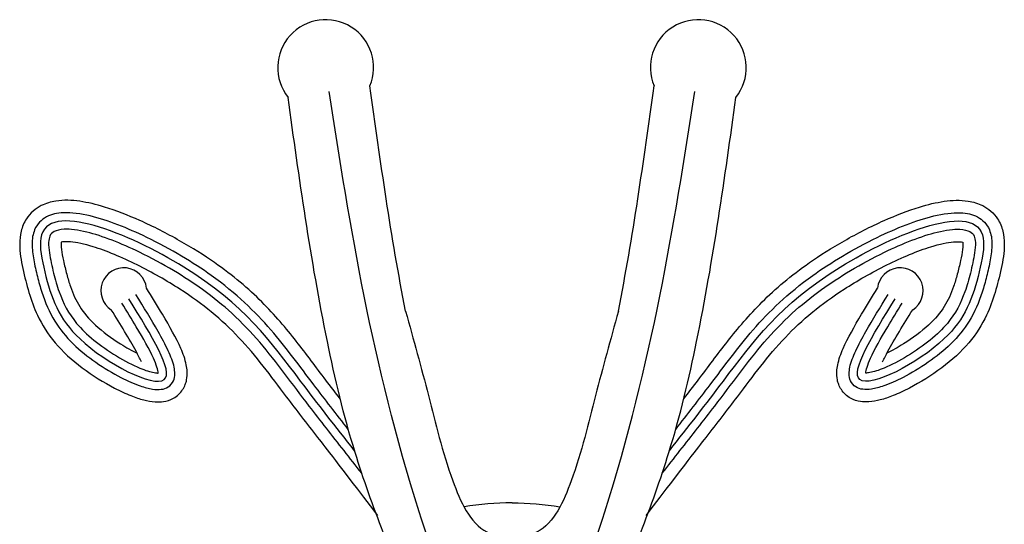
# Model space of a CAD drawing. Header units: millimetres. Extents: x 319.93 to 325.06, y 272.53 to 273.67.
# Tile 4 of 6: x 322.0486 to 322.1022, y 272.9394 to 272.9669. Entities that reach past the tile are written whole.
import ezdxf

# ---------------------------------------------------------------- set-up
doc = ezdxf.new("R2010")
doc.units = ezdxf.units.MM

msp = doc.modelspace()

# ---------------------------------------------------------------- linework, layer by layer
at = {"color": 7, "linetype": 'Continuous'}
for centre, radius, start, end in [((322.0652711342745, 272.9642653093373), 0.002609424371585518, 337.4713067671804, 218.3289215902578), ((322.0855513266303, 272.9642653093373), 0.002609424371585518, 321.6710784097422, 202.5286932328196), ((322.0542801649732, 272.9521212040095), 0.001244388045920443, 6.499685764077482, 237.1060457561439), ((322.0965422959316, 272.9521212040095), 0.001244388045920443, 302.8939542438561, 173.5003142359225)]:
    msp.add_arc(centre, radius, start, end, dxfattribs=at)
msp.add_ellipse((322.0754112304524, 272.9324778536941), major_axis=(-0.01177129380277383, -0.0001872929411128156), ratio=0.6873884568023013, start_param=4.701452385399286, end_param=4.924841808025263, dxfattribs=at)
msp.add_ellipse((322.0754112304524, 272.9324778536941), major_axis=(-0.01177129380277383, -0.0001872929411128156), ratio=0.6873884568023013, start_param=4.701452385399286, end_param=4.924841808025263, dxfattribs=at)
at = {"color": 7, "linetype": 'Continuous', "extrusion": (0, 0, -1)}
msp.add_ellipse((322.0754112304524, 272.9324778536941), major_axis=(0.01177129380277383, -0.0001872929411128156), ratio=0.6873884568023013, start_param=4.701452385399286, end_param=4.924841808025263, dxfattribs=at)
msp.add_ellipse((322.0754112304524, 272.9324778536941), major_axis=(0.01177129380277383, -0.0001872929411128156), ratio=0.6873884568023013, start_param=4.701452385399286, end_param=4.924841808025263, dxfattribs=at)
at = {"color": 7, "linetype": 'Continuous'}
for points in [[(322.0696226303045, 272.9510056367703), (322.0688207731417, 272.955064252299), (322.068253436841, 272.9591433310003), (322.0676814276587, 272.9632655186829)], [(322.0811998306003, 272.9510056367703), (322.0820016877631, 272.955064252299), (322.0825690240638, 272.9591433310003), (322.083141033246, 272.9632655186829)]]:
    msp.add_open_spline(points, degree=3, dxfattribs=at)
for points, knots in [([(322.0754112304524, 272.9285763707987), (322.0731451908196, 272.9285533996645), (322.0719997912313, 272.9301953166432), (322.0712090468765, 272.9314466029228), (322.0702690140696, 272.9337617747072), (322.0698325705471, 272.9350367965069), (322.069396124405, 272.9362111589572), (322.0689932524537, 272.9373855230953), (322.0686911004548, 272.9381907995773), (322.0678549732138, 272.9403908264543), (322.0673258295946, 272.9418435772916), (322.0662527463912, 272.9453180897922), (322.0657752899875, 272.9473520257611), (322.0644427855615, 272.9538512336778), (322.0638311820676, 272.9582723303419), (322.0632241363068, 272.9626470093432)], [0.09771276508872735, 0.09771276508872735, 0.09771276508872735, 0.09771276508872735, 0.8651173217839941, 0.8651173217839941, 2.038071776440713, 2.038071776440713, 3.001207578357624, 3.001207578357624, 3.964343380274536, 3.964343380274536, 5.890614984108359, 5.890614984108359, 8.529257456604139, 8.529257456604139, 14.44684566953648, 14.44684566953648, 14.44684566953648, 14.44684566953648]), ([(322.0754112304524, 272.9285763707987), (322.0776772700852, 272.9285533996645), (322.0788226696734, 272.9301953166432), (322.0796134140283, 272.9314466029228), (322.0805534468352, 272.9337617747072), (322.0809898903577, 272.9350367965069), (322.0814263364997, 272.9362111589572), (322.0818292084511, 272.9373855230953), (322.08213136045, 272.9381907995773), (322.082967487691, 272.9403908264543), (322.0834966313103, 272.9418435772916), (322.0845697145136, 272.9453180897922), (322.0850471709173, 272.9473520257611), (322.0863796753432, 272.9538512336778), (322.0869912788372, 272.9582723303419), (322.087598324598, 272.9626470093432)], [0.09771276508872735, 0.09771276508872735, 0.09771276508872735, 0.09771276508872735, 0.8651173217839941, 0.8651173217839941, 2.038071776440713, 2.038071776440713, 3.001207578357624, 3.001207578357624, 3.964343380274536, 3.964343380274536, 5.890614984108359, 5.890614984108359, 8.529257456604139, 8.529257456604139, 14.44684566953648, 14.44684566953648, 14.44684566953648, 14.44684566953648]), ([(322.0660666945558, 272.9462270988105), (322.0658008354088, 272.9465707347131), (322.0655390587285, 272.9469112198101), (322.0647395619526, 272.9479591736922), (322.0642291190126, 272.9486575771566), (322.0631145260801, 272.9500757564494), (322.0625116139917, 272.9507924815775), (322.0610716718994, 272.952225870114), (322.0602364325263, 272.9529406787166), (322.0586462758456, 272.9540496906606), (322.0580104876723, 272.9544508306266), (322.0566306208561, 272.9552339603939), (322.0558952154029, 272.9556109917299), (322.0545137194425, 272.9562286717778), (322.0538674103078, 272.9564806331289), (322.0527788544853, 272.9568131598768), (322.0523300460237, 272.9569221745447), (322.0514479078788, 272.9570478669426), (322.0510194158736, 272.9570668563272), (322.0503171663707, 272.9569570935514), (322.0500482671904, 272.9568802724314), (322.0496389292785, 272.9566709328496), (322.0494837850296, 272.9565668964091), (322.0492130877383, 272.9563271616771), (322.0490915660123, 272.9561887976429), (322.0488525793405, 272.9558279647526), (322.0487526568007, 272.9555877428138), (322.048639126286, 272.9551212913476), (322.0486184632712, 272.9548901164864), (322.0486185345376, 272.9544262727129), (322.0486399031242, 272.9542021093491), (322.0487026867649, 272.9537561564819), (322.0487438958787, 272.953539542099), (322.0488874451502, 272.9528679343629), (322.0489934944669, 272.9524495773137), (322.049245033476, 272.9516081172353), (322.049394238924, 272.9511921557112), (322.0498293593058, 272.9502676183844), (322.0501430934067, 272.9497633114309), (322.0509549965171, 272.9488034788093), (322.0514639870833, 272.9483427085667), (322.0525830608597, 272.9475043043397), (322.0531892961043, 272.9471259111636), (322.0540814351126, 272.946660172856), (322.0543800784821, 272.9465205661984), (322.0549091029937, 272.9463098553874), (322.0551400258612, 272.9462306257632), (322.0555750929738, 272.9461182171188), (322.0557719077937, 272.9460802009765), (322.0561341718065, 272.9460570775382), (322.0562844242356, 272.9460594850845), (322.0566108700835, 272.9461101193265), (322.0568015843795, 272.9461626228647), (322.0570843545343, 272.9463219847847), (322.0571859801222, 272.9463957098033), (322.0573533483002, 272.9465541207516), (322.0574255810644, 272.9466406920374), (322.0575440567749, 272.9468202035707), (322.0575927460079, 272.9469165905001), (322.057660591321, 272.9470899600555), (322.0576849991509, 272.9471759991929), (322.0577355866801, 272.9474237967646), (322.0577403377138, 272.9475697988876), (322.0577278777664, 272.9478413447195), (322.0577087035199, 272.9479678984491), (322.0576217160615, 272.9483869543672), (322.0575164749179, 272.9486737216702), (322.0571370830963, 272.9495448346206), (322.0567840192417, 272.9501736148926), (322.0561104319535, 272.9513045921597), (322.0558119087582, 272.9517857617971), (322.0555165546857, 272.9522620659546)], [34.96442907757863, 34.96442907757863, 34.96442907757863, 34.96442907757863, 35.58065056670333, 35.58065056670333, 36.88043587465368, 36.88043587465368, 38.18022118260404, 38.18022118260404, 39.4800064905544, 39.4800064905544, 40.21395238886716, 40.21395238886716, 40.94789828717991, 40.94789828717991, 41.58929773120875, 41.58929773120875, 42.06243835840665, 42.06243835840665, 42.53557898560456, 42.53557898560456, 42.82090262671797, 42.82090262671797, 42.98972344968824, 42.98972344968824, 43.15854427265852, 43.15854427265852, 43.38232888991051, 43.38232888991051, 43.6061135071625, 43.6061135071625, 43.84751532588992, 43.84751532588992, 44.08891714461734, 44.08891714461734, 44.61773583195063, 44.61773583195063, 45.14655451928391, 45.14655451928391, 45.81154511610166, 45.81154511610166, 46.47653571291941, 46.47653571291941, 47.14152630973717, 47.14152630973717, 47.4812633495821, 47.4812633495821, 47.75808054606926, 47.75808054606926, 47.99768934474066, 47.99768934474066, 48.15365384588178, 48.15365384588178, 48.30961834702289, 48.30961834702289, 48.38745324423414, 48.38745324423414, 48.46528814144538, 48.46528814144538, 48.53581677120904, 48.53581677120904, 48.6063454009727, 48.6063454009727, 48.74740266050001, 48.74740266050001, 48.88845992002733, 48.88845992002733, 49.25193024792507, 49.25193024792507, 49.97860712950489, 49.97860712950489, 50.48986306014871, 50.48986306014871, 50.48986306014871, 50.48986306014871]), ([(322.084755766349, 272.9462270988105), (322.0850216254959, 272.9465707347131), (322.0852834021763, 272.9469112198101), (322.0860828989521, 272.9479591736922), (322.0865933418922, 272.9486575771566), (322.0877079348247, 272.9500757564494), (322.088310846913, 272.9507924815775), (322.0897507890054, 272.952225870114), (322.0905860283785, 272.9529406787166), (322.0921761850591, 272.9540496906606), (322.0928119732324, 272.9544508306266), (322.0941918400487, 272.9552339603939), (322.0949272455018, 272.9556109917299), (322.0963087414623, 272.9562286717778), (322.096955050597, 272.9564806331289), (322.0980436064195, 272.9568131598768), (322.0984924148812, 272.9569221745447), (322.0993745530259, 272.9570478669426), (322.0998030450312, 272.9570668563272), (322.1005052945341, 272.9569570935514), (322.1007741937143, 272.9568802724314), (322.1011835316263, 272.9566709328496), (322.1013386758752, 272.9565668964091), (322.1016093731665, 272.9563271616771), (322.1017308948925, 272.9561887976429), (322.1019698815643, 272.9558279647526), (322.1020698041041, 272.9555877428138), (322.1021833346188, 272.9551212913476), (322.1022039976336, 272.9548901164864), (322.1022039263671, 272.9544262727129), (322.1021825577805, 272.9542021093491), (322.1021197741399, 272.9537561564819), (322.1020785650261, 272.953539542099), (322.1019350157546, 272.9528679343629), (322.1018289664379, 272.9524495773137), (322.1015774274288, 272.9516081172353), (322.1014282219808, 272.9511921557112), (322.100993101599, 272.9502676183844), (322.100679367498, 272.9497633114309), (322.0998674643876, 272.9488034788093), (322.0993584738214, 272.9483427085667), (322.098239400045, 272.9475043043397), (322.0976331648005, 272.9471259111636), (322.0967410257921, 272.946660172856), (322.0964423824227, 272.9465205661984), (322.0959133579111, 272.9463098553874), (322.0956824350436, 272.9462306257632), (322.0952473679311, 272.9461182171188), (322.0950505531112, 272.9460802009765), (322.0946882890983, 272.9460570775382), (322.0945380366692, 272.9460594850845), (322.0942115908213, 272.9461101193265), (322.0940208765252, 272.9461626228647), (322.0937381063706, 272.9463219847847), (322.0936364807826, 272.9463957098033), (322.0934691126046, 272.9465541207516), (322.0933968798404, 272.9466406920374), (322.0932784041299, 272.9468202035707), (322.0932297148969, 272.9469165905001), (322.0931618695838, 272.9470899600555), (322.0931374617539, 272.9471759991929), (322.0930868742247, 272.9474237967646), (322.093082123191, 272.9475697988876), (322.0930945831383, 272.9478413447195), (322.0931137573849, 272.9479678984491), (322.0932007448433, 272.9483869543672), (322.0933059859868, 272.9486737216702), (322.0936853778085, 272.9495448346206), (322.094038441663, 272.9501736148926), (322.0947120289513, 272.9513045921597), (322.0950105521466, 272.9517857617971), (322.0953059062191, 272.9522620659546)], [34.96442907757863, 34.96442907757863, 34.96442907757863, 34.96442907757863, 35.58065056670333, 35.58065056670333, 36.88043587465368, 36.88043587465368, 38.18022118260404, 38.18022118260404, 39.4800064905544, 39.4800064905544, 40.21395238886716, 40.21395238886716, 40.94789828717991, 40.94789828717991, 41.58929773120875, 41.58929773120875, 42.06243835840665, 42.06243835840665, 42.53557898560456, 42.53557898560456, 42.82090262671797, 42.82090262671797, 42.98972344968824, 42.98972344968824, 43.15854427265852, 43.15854427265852, 43.38232888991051, 43.38232888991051, 43.6061135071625, 43.6061135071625, 43.84751532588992, 43.84751532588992, 44.08891714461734, 44.08891714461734, 44.61773583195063, 44.61773583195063, 45.14655451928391, 45.14655451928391, 45.81154511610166, 45.81154511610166, 46.47653571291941, 46.47653571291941, 47.14152630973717, 47.14152630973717, 47.4812633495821, 47.4812633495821, 47.75808054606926, 47.75808054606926, 47.99768934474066, 47.99768934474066, 48.15365384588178, 48.15365384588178, 48.30961834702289, 48.30961834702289, 48.38745324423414, 48.38745324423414, 48.46528814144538, 48.46528814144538, 48.53581677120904, 48.53581677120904, 48.6063454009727, 48.6063454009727, 48.74740266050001, 48.74740266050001, 48.88845992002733, 48.88845992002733, 49.25193024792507, 49.25193024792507, 49.97860712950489, 49.97860712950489, 50.48986306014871, 50.48986306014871, 50.48986306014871, 50.48986306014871]), ([(322.0508722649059, 272.954763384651), (322.0508656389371, 272.9546915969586), (322.0508683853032, 272.9545427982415), (322.0509118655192, 272.9541856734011), (322.0509510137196, 272.9539741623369), (322.0510528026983, 272.9535075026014), (322.0511163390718, 272.9532495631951), (322.0512415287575, 272.9527794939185), (322.0513064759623, 272.9525601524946), (322.0515173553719, 272.9519433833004), (322.0516769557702, 272.9515880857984), (322.0521024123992, 272.9509120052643), (322.0523709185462, 272.9505859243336), (322.0531215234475, 272.9498965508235), (322.0536111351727, 272.9495328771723), (322.0544138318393, 272.9490305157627), (322.0547211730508, 272.9488593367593), (322.055006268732, 272.9487185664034)], [43.50555077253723, 43.50555077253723, 43.50555077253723, 43.50555077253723, 43.80749857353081, 43.80749857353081, 44.10944637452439, 44.10944637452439, 44.44822662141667, 44.44822662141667, 44.78700686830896, 44.78700686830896, 45.46456736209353, 45.46456736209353, 46.14212785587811, 46.14212785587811, 46.81968834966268, 46.81968834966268, 47.22813849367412, 47.22813849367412, 47.22813849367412, 47.22813849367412]), ([(322.0681046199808, 272.9398728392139), (322.0658593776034, 272.9428371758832), (322.0653459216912, 272.9434896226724), (322.0642596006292, 272.9448828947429), (322.0636898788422, 272.9456229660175), (322.0627097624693, 272.9469180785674), (322.0622947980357, 272.9474763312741), (322.0614510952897, 272.9485491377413), (322.0610182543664, 272.949067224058), (322.060091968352, 272.9500426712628), (322.0596069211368, 272.9505019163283), (322.0585443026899, 272.9513744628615), (322.0579817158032, 272.9517876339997), (322.056640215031, 272.9526536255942), (322.0558322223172, 272.9531160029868), (322.0541809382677, 272.9539337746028), (322.0533383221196, 272.9542861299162), (322.052136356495, 272.9546582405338), (322.0517102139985, 272.9547485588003), (322.0511375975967, 272.9548011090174), (322.0509596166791, 272.9547846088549), (322.0508722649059, 272.954763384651)], [33.41135270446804, 33.41135270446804, 33.41135270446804, 33.41135270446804, 34.54257649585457, 34.54257649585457, 35.85902181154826, 35.85902181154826, 36.90401090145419, 36.90401090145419, 37.94899999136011, 37.94899999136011, 38.90244467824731, 38.90244467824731, 39.75333201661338, 39.75333201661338, 40.66563304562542, 40.66563304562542, 41.57793407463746, 41.57793407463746, 42.16947686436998, 42.16947686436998, 42.62284713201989, 42.62284713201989, 42.62284713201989, 42.62284713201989]), ([(322.082717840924, 272.9398728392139), (322.0849630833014, 272.9428371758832), (322.0854765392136, 272.9434896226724), (322.0865628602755, 272.9448828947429), (322.0871325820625, 272.9456229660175), (322.0881126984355, 272.9469180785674), (322.0885276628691, 272.9474763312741), (322.0893713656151, 272.9485491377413), (322.0898042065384, 272.949067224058), (322.0907304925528, 272.9500426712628), (322.091215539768, 272.9505019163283), (322.0922781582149, 272.9513744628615), (322.0928407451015, 272.9517876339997), (322.0941822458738, 272.9526536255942), (322.0949902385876, 272.9531160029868), (322.0966415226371, 272.9539337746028), (322.0974841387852, 272.9542861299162), (322.0986861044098, 272.9546582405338), (322.0991122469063, 272.9547485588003), (322.0996848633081, 272.9548011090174), (322.0998628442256, 272.9547846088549), (322.0999501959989, 272.954763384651)], [33.41135270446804, 33.41135270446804, 33.41135270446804, 33.41135270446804, 34.54257649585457, 34.54257649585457, 35.85902181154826, 35.85902181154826, 36.90401090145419, 36.90401090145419, 37.94899999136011, 37.94899999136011, 38.90244467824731, 38.90244467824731, 39.75333201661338, 39.75333201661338, 40.66563304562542, 40.66563304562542, 41.57793407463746, 41.57793407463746, 42.16947686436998, 42.16947686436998, 42.62284713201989, 42.62284713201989, 42.62284713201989, 42.62284713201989]), ([(322.0999501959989, 272.954763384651), (322.0999568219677, 272.9546915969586), (322.0999540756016, 272.9545427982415), (322.0999105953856, 272.9541856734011), (322.0998714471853, 272.9539741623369), (322.0997696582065, 272.9535075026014), (322.0997061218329, 272.9532495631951), (322.0995809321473, 272.9527794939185), (322.0995159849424, 272.9525601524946), (322.0993051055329, 272.9519433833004), (322.0991455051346, 272.9515880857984), (322.0987200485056, 272.9509120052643), (322.0984515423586, 272.9505859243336), (322.0977009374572, 272.9498965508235), (322.0972113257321, 272.9495328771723), (322.0964086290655, 272.9490305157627), (322.096101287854, 272.9488593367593), (322.0958161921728, 272.9487185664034)], [43.50555077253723, 43.50555077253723, 43.50555077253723, 43.50555077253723, 43.80749857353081, 43.80749857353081, 44.10944637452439, 44.10944637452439, 44.44822662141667, 44.44822662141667, 44.78700686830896, 44.78700686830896, 45.46456736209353, 45.46456736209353, 46.14212785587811, 46.14212785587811, 46.81968834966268, 46.81968834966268, 47.22813849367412, 47.22813849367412, 47.22813849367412, 47.22813849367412]), ([(322.0552419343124, 272.9482531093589), (322.0551609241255, 272.9484245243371), (322.0550617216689, 272.9486175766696), (322.0545923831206, 272.9494804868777), (322.0541024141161, 272.950273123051), (322.0536043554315, 272.9510763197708)], [49.35518887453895, 49.35518887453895, 49.35518887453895, 49.35518887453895, 49.62780252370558, 49.62780252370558, 50.48986306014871, 50.48986306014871, 50.48986306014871, 50.48986306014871]), ([(322.0696226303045, 272.9510056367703), (322.0700503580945, 272.9494623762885), (322.0709119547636, 272.9463536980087), (322.0718451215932, 272.9423552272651), (322.0733429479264, 272.9389568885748), (322.074915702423, 272.9387071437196), (322.0754112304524, 272.9386754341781)], [0, 0, 0, 0, 2.115008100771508, 4.260382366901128, 5.748109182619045, 6.383715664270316, 6.383715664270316, 6.383715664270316, 6.383715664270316]), ([(322.0811998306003, 272.9510056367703), (322.0807721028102, 272.9494623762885), (322.0799105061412, 272.9463536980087), (322.0789773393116, 272.9423552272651), (322.0774795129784, 272.9389568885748), (322.0759067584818, 272.9387071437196), (322.0754112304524, 272.9386754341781)], [0, 0, 0, 0, 2.115008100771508, 4.260382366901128, 5.748109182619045, 6.383715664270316, 6.383715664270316, 6.383715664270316, 6.383715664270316]), ([(322.0955805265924, 272.9482531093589), (322.0956615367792, 272.9484245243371), (322.0957607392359, 272.9486175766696), (322.0962300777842, 272.9494804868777), (322.0967200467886, 272.950273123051), (322.0972181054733, 272.9510763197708)], [49.35518887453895, 49.35518887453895, 49.35518887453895, 49.35518887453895, 49.62780252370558, 49.62780252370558, 50.48986306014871, 50.48986306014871, 50.48986306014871, 50.48986306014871])]:
    msp.add_open_spline(points, degree=3, knots=knots, dxfattribs=at)
at = {"color": 252, "linetype": 'Continuous'}
for points in [[(322.0754112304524, 272.9343768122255), (322.0734363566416, 272.9350050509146), (322.0703609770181, 272.9400764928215), (322.0654527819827, 272.9629562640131)], [(322.0754112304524, 272.9343768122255), (322.0773861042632, 272.9350050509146), (322.0804614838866, 272.9400764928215), (322.0853696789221, 272.9629562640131)]]:
    msp.add_spline(points, degree=3, dxfattribs=at)
for points, knots in [([(322.0668427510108, 272.9434081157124), (322.065817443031, 272.9447083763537), (322.0630952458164, 272.9482038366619), (322.0595882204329, 272.9531538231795), (322.0490730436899, 272.9575142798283), (322.0501488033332, 272.9522187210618), (322.0512403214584, 272.9492030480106), (322.0583278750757, 272.9455936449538), (322.0557913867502, 272.9496841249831), (322.0545604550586, 272.9516691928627)], [33.71746288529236, 33.71746288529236, 33.71746288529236, 33.71746288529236, 35.96727479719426, 39.91666572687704, 43.44338133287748, 44.26139938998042, 46.09975008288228, 48.35938639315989, 50.48986306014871, 50.48986306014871, 50.48986306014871, 50.48986306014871]), ([(322.083979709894, 272.9434081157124), (322.0850050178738, 272.9447083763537), (322.0877272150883, 272.9482038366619), (322.0912342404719, 272.9531538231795), (322.1017494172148, 272.9575142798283), (322.1006736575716, 272.9522187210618), (322.0995821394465, 272.9492030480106), (322.0924945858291, 272.9455936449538), (322.0950310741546, 272.9496841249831), (322.0962620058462, 272.9516691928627)], [33.71746288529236, 33.71746288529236, 33.71746288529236, 33.71746288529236, 35.96727479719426, 39.91666572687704, 43.44338133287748, 44.26139938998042, 46.09975008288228, 48.35938639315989, 50.48986306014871, 50.48986306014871, 50.48986306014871, 50.48986306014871]), ([(322.0665031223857, 272.9445682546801), (322.0658568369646, 272.9453931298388), (322.0652288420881, 272.946203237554), (322.0638536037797, 272.9480102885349), (322.0631430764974, 272.949001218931), (322.061424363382, 272.9509820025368), (322.0604140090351, 272.951965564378), (322.0585536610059, 272.9532988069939), (322.058011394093, 272.9536534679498), (322.0568218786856, 272.9543590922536), (322.056180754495, 272.9547066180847), (322.0544832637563, 272.9555302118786), (322.0534144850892, 272.9559566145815), (322.0519338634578, 272.9563135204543), (322.0514428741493, 272.9563824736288), (322.0506632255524, 272.9563464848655), (322.0503512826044, 272.956282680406), (322.0497973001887, 272.955987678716), (322.0495628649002, 272.9557451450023), (322.0493307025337, 272.9552020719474), (322.0492922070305, 272.9549290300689), (322.0492948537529, 272.9543787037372), (322.0493312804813, 272.9540939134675), (322.0494379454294, 272.9534970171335), (322.049510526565, 272.9531882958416), (322.049656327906, 272.9526022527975), (322.049733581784, 272.9523185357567), (322.0499975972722, 272.9514883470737), (322.05021750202, 272.9509617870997), (322.0507933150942, 272.9500277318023), (322.0511223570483, 272.9496158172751), (322.0522551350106, 272.9485232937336), (322.0532243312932, 272.9478646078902), (322.0544976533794, 272.9472062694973), (322.0548533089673, 272.9470483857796), (322.0554174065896, 272.9468522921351), (322.0556380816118, 272.9467921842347), (322.0560098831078, 272.9467359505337), (322.0561655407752, 272.9467269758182), (322.0564482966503, 272.9467660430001), (322.0565774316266, 272.9468029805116), (322.0568216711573, 272.946960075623), (322.0569243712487, 272.9470829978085), (322.0570390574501, 272.9473376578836), (322.0570587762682, 272.9474661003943), (322.057063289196, 272.9477109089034), (322.0570481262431, 272.9478298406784), (322.0569641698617, 272.9482317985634), (322.0568500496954, 272.9485276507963), (322.0565494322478, 272.9491797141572), (322.0563615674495, 272.9495331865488), (322.0557921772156, 272.9505370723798), (322.0553663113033, 272.9512235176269), (322.0549428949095, 272.9519063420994)], [34.22944252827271, 34.22944252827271, 34.22944252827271, 34.22944252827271, 35.67556397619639, 35.67556397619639, 37.53008684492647, 37.53008684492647, 39.38460971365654, 39.38460971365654, 40.05533419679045, 40.05533419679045, 40.72605867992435, 40.72605867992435, 41.80465863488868, 41.80465863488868, 42.39730797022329, 42.39730797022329, 42.83353177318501, 42.83353177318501, 43.26975557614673, 43.26975557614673, 43.61158632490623, 43.61158632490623, 43.95341707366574, 43.95341707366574, 44.32580419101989, 44.32580419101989, 44.69819130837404, 44.69819130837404, 45.44296554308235, 45.44296554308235, 46.07239999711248, 46.07239999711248, 47.15723668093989, 47.15723668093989, 47.59493298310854, 47.59493298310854, 47.90502834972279, 47.90502834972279, 48.14367201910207, 48.14367201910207, 48.33024322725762, 48.33024322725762, 48.51681443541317, 48.51681443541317, 48.70338564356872, 48.70338564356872, 48.88995685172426, 48.88995685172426, 49.32348883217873, 49.32348883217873, 49.7570208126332, 49.7570208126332, 50.48986306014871, 50.48986306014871, 50.48986306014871, 50.48986306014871]), ([(322.0843193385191, 272.9445682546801), (322.0849656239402, 272.9453931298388), (322.0855936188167, 272.946203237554), (322.0869688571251, 272.9480102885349), (322.0876793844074, 272.949001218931), (322.0893980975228, 272.9509820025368), (322.0904084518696, 272.951965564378), (322.0922687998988, 272.9532988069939), (322.0928110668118, 272.9536534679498), (322.0940005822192, 272.9543590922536), (322.0946417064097, 272.9547066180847), (322.0963391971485, 272.9555302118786), (322.0974079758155, 272.9559566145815), (322.0988885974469, 272.9563135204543), (322.0993795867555, 272.9563824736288), (322.1001592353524, 272.9563464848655), (322.1004711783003, 272.956282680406), (322.101025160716, 272.955987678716), (322.1012595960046, 272.9557451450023), (322.1014917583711, 272.9552020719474), (322.1015302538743, 272.9549290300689), (322.1015276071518, 272.9543787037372), (322.1014911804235, 272.9540939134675), (322.1013845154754, 272.9534970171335), (322.1013119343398, 272.9531882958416), (322.1011661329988, 272.9526022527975), (322.1010888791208, 272.9523185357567), (322.1008248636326, 272.9514883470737), (322.1006049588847, 272.9509617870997), (322.1000291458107, 272.9500277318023), (322.0997001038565, 272.9496158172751), (322.0985673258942, 272.9485232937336), (322.0975981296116, 272.9478646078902), (322.0963248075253, 272.9472062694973), (322.0959691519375, 272.9470483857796), (322.0954050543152, 272.9468522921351), (322.0951843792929, 272.9467921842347), (322.094812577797, 272.9467359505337), (322.0946569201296, 272.9467269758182), (322.0943741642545, 272.9467660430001), (322.0942450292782, 272.9468029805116), (322.0940007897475, 272.946960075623), (322.0938980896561, 272.9470829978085), (322.0937834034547, 272.9473376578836), (322.0937636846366, 272.9474661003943), (322.0937591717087, 272.9477109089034), (322.0937743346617, 272.9478298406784), (322.0938582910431, 272.9482317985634), (322.0939724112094, 272.9485276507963), (322.094273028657, 272.9491797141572), (322.0944608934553, 272.9495331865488), (322.0950302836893, 272.9505370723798), (322.0954561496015, 272.9512235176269), (322.0958795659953, 272.9519063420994)], [34.22944252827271, 34.22944252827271, 34.22944252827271, 34.22944252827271, 35.67556397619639, 35.67556397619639, 37.53008684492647, 37.53008684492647, 39.38460971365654, 39.38460971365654, 40.05533419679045, 40.05533419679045, 40.72605867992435, 40.72605867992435, 41.80465863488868, 41.80465863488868, 42.39730797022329, 42.39730797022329, 42.83353177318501, 42.83353177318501, 43.26975557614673, 43.26975557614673, 43.61158632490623, 43.61158632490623, 43.95341707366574, 43.95341707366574, 44.32580419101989, 44.32580419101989, 44.69819130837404, 44.69819130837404, 45.44296554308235, 45.44296554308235, 46.07239999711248, 46.07239999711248, 47.15723668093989, 47.15723668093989, 47.59493298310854, 47.59493298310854, 47.90502834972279, 47.90502834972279, 48.14367201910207, 48.14367201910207, 48.33024322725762, 48.33024322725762, 48.51681443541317, 48.51681443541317, 48.70338564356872, 48.70338564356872, 48.88995685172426, 48.88995685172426, 49.32348883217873, 49.32348883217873, 49.7570208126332, 49.7570208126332, 50.48986306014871, 50.48986306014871, 50.48986306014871, 50.48986306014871]), ([(322.0672375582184, 272.9421831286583), (322.0669112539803, 272.9425949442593), (322.0665879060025, 272.9430040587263), (322.0656210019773, 272.944232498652), (322.064989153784, 272.9450422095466), (322.0639170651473, 272.9464381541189), (322.0634702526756, 272.9470325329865), (322.0625950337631, 272.948190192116), (322.0621596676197, 272.9487544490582), (322.0612254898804, 272.949843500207), (322.0607298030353, 272.9503691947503), (322.0596863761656, 272.9513229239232), (322.0591639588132, 272.9517515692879), (322.0580906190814, 272.9525253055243), (322.0575653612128, 272.9528705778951), (322.0564039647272, 272.9535615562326), (322.0557744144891, 272.9539033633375), (322.0541387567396, 272.9546971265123), (322.0531207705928, 272.9550992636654), (322.0517917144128, 272.9554232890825), (322.0513671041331, 272.955477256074), (322.0508020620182, 272.9554524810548), (322.0506199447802, 272.9554054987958), (322.0503793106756, 272.9552785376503), (322.0503134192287, 272.9552100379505), (322.0502257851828, 272.9550070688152), (322.0502004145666, 272.9548968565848), (322.0501890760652, 272.9545834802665), (322.0502036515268, 272.9543887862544), (322.0502836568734, 272.9538331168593), (322.0503739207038, 272.9534432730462), (322.050555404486, 272.9527188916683), (322.0506509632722, 272.9523823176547), (322.0509855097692, 272.9514329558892), (322.0512687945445, 272.9508815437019), (322.0519712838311, 272.950035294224), (322.0522835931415, 272.9497307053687), (322.053029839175, 272.9491242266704), (322.0534531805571, 272.9488291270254), (322.0543199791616, 272.9483017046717), (322.0547644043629, 272.9480715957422), (322.0554593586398, 272.94778109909), (322.0557326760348, 272.9476949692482), (322.0560295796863, 272.9476410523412), (322.0561087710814, 272.9476353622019), (322.0561604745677, 272.9476371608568)], [33.1752046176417, 33.1752046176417, 33.1752046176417, 33.1752046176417, 33.87940467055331, 33.87940467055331, 35.30582874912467, 35.30582874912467, 36.38801207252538, 36.38801207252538, 37.47019539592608, 37.47019539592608, 38.51068203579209, 38.51068203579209, 39.36400176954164, 39.36400176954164, 40.04472032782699, 40.04472032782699, 40.72543888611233, 40.72543888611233, 41.79637713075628, 41.79637713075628, 42.39405532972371, 42.39405532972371, 42.8307219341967, 42.8307219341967, 43.26738853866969, 43.26738853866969, 43.56215629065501, 43.56215629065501, 43.85692404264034, 43.85692404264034, 44.33976405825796, 44.33976405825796, 44.82260407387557, 44.82260407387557, 45.7882841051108, 45.7882841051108, 46.3306450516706, 46.3306450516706, 46.8730059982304, 46.8730059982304, 47.4335941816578, 47.4335941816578, 47.86788833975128, 47.86788833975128, 48.07699410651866, 48.07699410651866, 48.07699410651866, 48.07699410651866]), ([(322.0835849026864, 272.9421831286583), (322.0839112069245, 272.9425949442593), (322.0842345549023, 272.9430040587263), (322.0852014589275, 272.944232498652), (322.0858333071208, 272.9450422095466), (322.0869053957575, 272.9464381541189), (322.0873522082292, 272.9470325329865), (322.0882274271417, 272.948190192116), (322.0886627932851, 272.9487544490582), (322.0895969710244, 272.949843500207), (322.0900926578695, 272.9503691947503), (322.0911360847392, 272.9513229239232), (322.0916585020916, 272.9517515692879), (322.0927318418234, 272.9525253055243), (322.093257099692, 272.9528705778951), (322.0944184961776, 272.9535615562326), (322.0950480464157, 272.9539033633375), (322.0966837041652, 272.9546971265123), (322.097701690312, 272.9550992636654), (322.099030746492, 272.9554232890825), (322.0994553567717, 272.955477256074), (322.1000203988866, 272.9554524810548), (322.1002025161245, 272.9554054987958), (322.1004431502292, 272.9552785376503), (322.100509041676, 272.9552100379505), (322.100596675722, 272.9550070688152), (322.1006220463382, 272.9548968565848), (322.1006333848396, 272.9545834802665), (322.100618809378, 272.9543887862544), (322.1005388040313, 272.9538331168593), (322.100448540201, 272.9534432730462), (322.1002670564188, 272.9527188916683), (322.1001714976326, 272.9523823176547), (322.0998369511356, 272.9514329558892), (322.0995536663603, 272.9508815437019), (322.0988511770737, 272.950035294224), (322.0985388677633, 272.9497307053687), (322.0977926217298, 272.9491242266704), (322.0973692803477, 272.9488291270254), (322.0965024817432, 272.9483017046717), (322.0960580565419, 272.9480715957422), (322.095363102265, 272.94778109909), (322.09508978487, 272.9476949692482), (322.0947928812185, 272.9476410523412), (322.0947136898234, 272.9476353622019), (322.0946619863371, 272.9476371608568)], [33.1752046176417, 33.1752046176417, 33.1752046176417, 33.1752046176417, 33.87940467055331, 33.87940467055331, 35.30582874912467, 35.30582874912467, 36.38801207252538, 36.38801207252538, 37.47019539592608, 37.47019539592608, 38.51068203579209, 38.51068203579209, 39.36400176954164, 39.36400176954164, 40.04472032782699, 40.04472032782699, 40.72543888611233, 40.72543888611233, 41.79637713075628, 41.79637713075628, 42.39405532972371, 42.39405532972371, 42.8307219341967, 42.8307219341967, 43.26738853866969, 43.26738853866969, 43.56215629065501, 43.56215629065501, 43.85692404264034, 43.85692404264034, 44.33976405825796, 44.33976405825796, 44.82260407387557, 44.82260407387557, 45.7882841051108, 45.7882841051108, 46.3306450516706, 46.3306450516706, 46.8730059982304, 46.8730059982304, 47.4335941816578, 47.4335941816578, 47.86788833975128, 47.86788833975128, 48.07699410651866, 48.07699410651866, 48.07699410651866, 48.07699410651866]), ([(322.0561604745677, 272.9476371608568), (322.0561566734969, 272.9477041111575), (322.0561352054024, 272.9478170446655), (322.056046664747, 272.9480949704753), (322.0559809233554, 272.9482606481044), (322.0556805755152, 272.948920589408), (322.0553449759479, 272.9495160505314), (322.054714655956, 272.9505665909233), (322.054446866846, 272.9509984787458), (322.0541780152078, 272.951432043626)], [48.75437056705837, 48.75437056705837, 48.75437056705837, 48.75437056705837, 49.03077811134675, 49.03077811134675, 49.30718565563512, 49.30718565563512, 50.02453899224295, 50.02453899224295, 50.48986306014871, 50.48986306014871, 50.48986306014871, 50.48986306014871]), ([(322.0946619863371, 272.9476371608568), (322.0946657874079, 272.9477041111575), (322.0946872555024, 272.9478170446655), (322.0947757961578, 272.9480949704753), (322.0948415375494, 272.9482606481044), (322.0951418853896, 272.948920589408), (322.0954774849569, 272.9495160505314), (322.0961078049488, 272.9505665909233), (322.0963755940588, 272.9509984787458), (322.0966444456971, 272.951432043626)], [48.75437056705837, 48.75437056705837, 48.75437056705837, 48.75437056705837, 49.03077811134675, 49.03077811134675, 49.30718565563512, 49.30718565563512, 50.02453899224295, 50.02453899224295, 50.48986306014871, 50.48986306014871, 50.48986306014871, 50.48986306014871])]:
    msp.add_open_spline(points, degree=3, knots=knots, dxfattribs=at)

doc.saveas('drawing.dxf')
